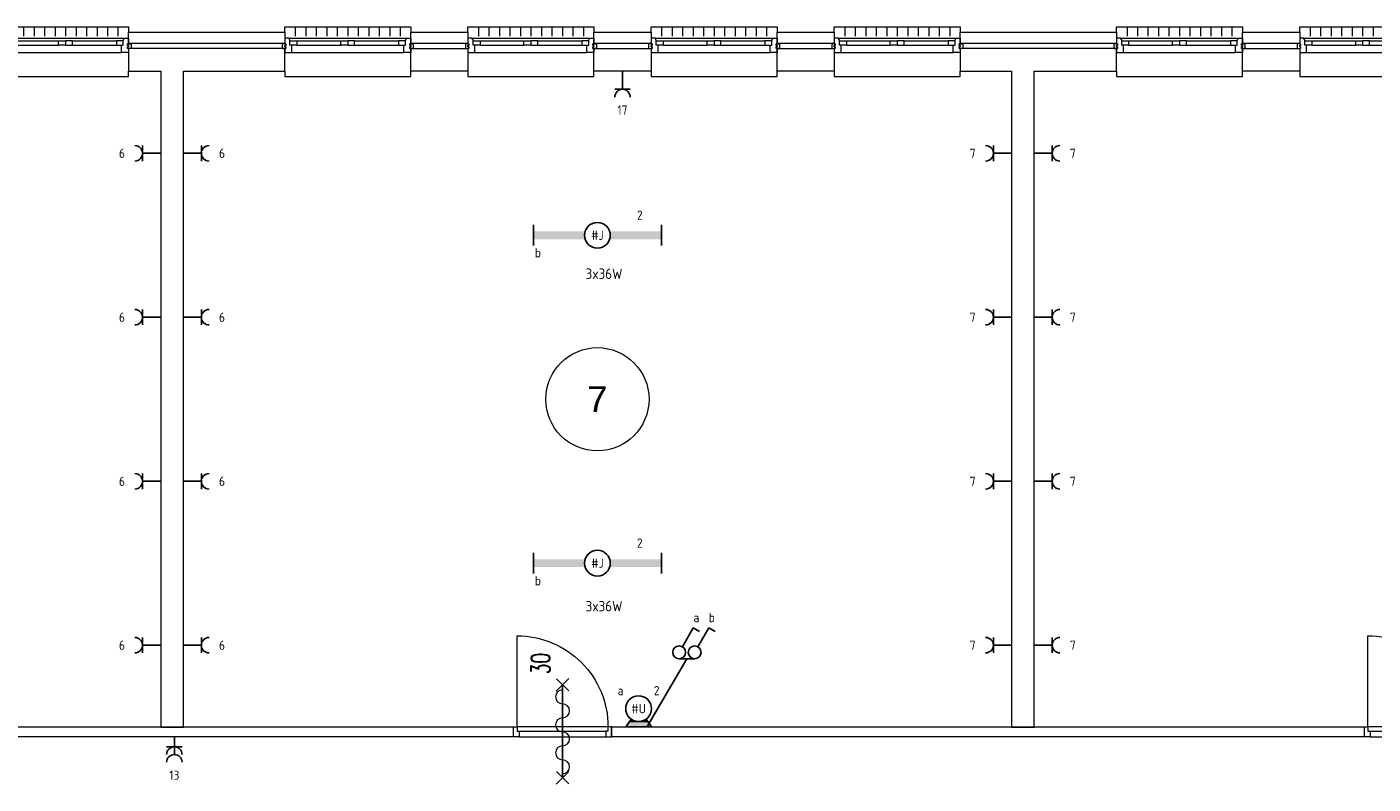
# Model space of a CAD drawing. Header units: millimetres. Extents: x 3141 to 84785, y 12240 to 40624.
# Tile 10 of 19: x 29907 to 42953, y 27720 to 35059. Entities that reach past the tile are written whole.
import ezdxf
from ezdxf.enums import TextEntityAlignment as Align
from ezdxf.xclip import XClip

# ---------------------------------------------------------------- set-up
doc = ezdxf.new("R2010")
doc.units = ezdxf.units.MM
doc.header["$LTSCALE"] = 50
doc.header["$XCLIPFRAME"] = 0
doc.layers.get('0').update_dxf_attribs({"linetype": 'CONTINUOUS'})
for name, color, linetype in [('EL6222--', 3, 'CONTINUOUS'), ('EL6311--', 3, 'CONTINUOUS'), ('Xref', 8, 'CONTINUOUS'), ('Xref-beg26$0$AL$1A---_ALGEMEEN', 8, 'CONTINUOUS'), ('Xref-beg26$0$AT$1A---_TEKST035', 8, 'CONTINUOUS'), ('Xref-beg26$0$AT$1A---_TEKST050', 8, 'CONTINUOUS')]:
    doc.layers.add(name, color=color, linetype=linetype)
doc.styles.add('buro-018', font='Isocp.shx', dxfattribs={"height": 90})
doc.styles.add('Xref-beg26$0$MONOTXT', font='MONOTXT')
doc.styles.add('Xref-beg26$0$ROMANS', font='ROMANS')

# ---------------------------------------------------------------- blocks, each defined once
blk = doc.blocks.new('*O63')
at = {"layer": 'Xref-beg26$0$AL$1A---_ALGEMEEN', "color": 0, "linetype": 'Continuous', "lineweight": 0}
for p, q in [((-508.33, 240), (-508.33, 150)), ((-406.66, 240), (-406.66, 150)), ((-305, 240), (-305, 150)), ((-203.33, 240), (-203.33, 150)), ((-101.66, 240), (-101.66, 150)), ((0, 240), (0, 150)), ((101.66, 240), (101.66, 150)), ((203.33, 240), (203.33, 150)), ((305, 240), (305, 150)), ((406.66, 240), (406.66, 150)), ((508.33, 240), (508.33, 150)), ((-565.5, 130), (565.5, 130)), ((-493, 106), (-67, 106)), ((-493, 63), (-67, 63)), ((67, 106), (493, 106)), ((67, 63), (493, 63)), ((-543, -9), (543, -9))]:
    blk.add_line(p, q, dxfattribs=at)
for points in [[(-610, 190), (-610, 240), (610, 240), (610, 190)], [(-610, -190), (-610, -240), (610, -240), (610, -190)]]:
    blk.add_lwpolyline(points, dxfattribs=at)
for points in [[(-635, 30), (-601, 30), (-601, 46), (-610, 46), (-610, 60), (-601, 60), (-601, 76), (-635, 76)], [(-610, -9), (-545.15, -9), (-543, -6.86), (-543, 63), (-560, 63), (-560, 114), (-565.5, 114), (-565.5, 127.78), (-567.72, 130), (-610, 130), (-610, 76), (-601, 76), (-601, 60), (-610, 60), (-610, 46), (-601, 46), (-601, 30), (-610, 30)], [(-560, 106), (-493, 106), (-493, 63), (-560, 63)], [(-67, 106), (0, 106), (0, 63), (-67, 63)], [(67, 106), (0, 106), (0, 63), (67, 63)], [(560, 106), (493, 106), (493, 63), (560, 63)], [(610, -9), (545.15, -9), (543, -6.86), (543, 63), (560, 63), (560, 114), (565.5, 114), (565.5, 127.78), (567.72, 130), (610, 130), (610, 76), (601, 76), (601, 60), (610, 60), (610, 46), (601, 46), (601, 30), (610, 30)], [(635, 30), (601, 30), (601, 46), (610, 46), (610, 60), (601, 60), (601, 76), (635, 76)]]:
    blk.add_lwpolyline(points, close=True, dxfattribs=at)
blk = doc.blocks.new('*O64')
at = {"layer": 'Xref-beg26$0$AL$1A---_ALGEMEEN', "color": 0, "linetype": 'Continuous', "lineweight": 0}
for p, q in [((-508.33, 240), (-508.33, 150)), ((-406.66, 240), (-406.66, 150)), ((-305, 240), (-305, 150)), ((-203.33, 240), (-203.33, 150)), ((-101.66, 240), (-101.66, 150)), ((0, 240), (0, 150)), ((101.66, 240), (101.66, 150)), ((203.33, 240), (203.33, 150)), ((305, 240), (305, 150)), ((406.66, 240), (406.66, 150)), ((508.33, 240), (508.33, 150)), ((-565.5, 130), (565.5, 130)), ((-493, 106), (-67, 106)), ((-493, 63), (-67, 63)), ((67, 106), (493, 106)), ((67, 63), (493, 63)), ((-543, -9), (543, -9))]:
    blk.add_line(p, q, dxfattribs=at)
for points in [[(-610, 190), (-610, 240), (610, 240), (610, 190)], [(-610, -190), (-610, -240), (610, -240), (610, -190)]]:
    blk.add_lwpolyline(points, dxfattribs=at)
for points in [[(-635, 30), (-601, 30), (-601, 46), (-610, 46), (-610, 60), (-601, 60), (-601, 76), (-635, 76)], [(-610, -9), (-545.15, -9), (-543, -6.86), (-543, 63), (-560, 63), (-560, 114), (-565.5, 114), (-565.5, 127.78), (-567.72, 130), (-610, 130), (-610, 76), (-601, 76), (-601, 60), (-610, 60), (-610, 46), (-601, 46), (-601, 30), (-610, 30)], [(-560, 106), (-493, 106), (-493, 63), (-560, 63)], [(-67, 106), (0, 106), (0, 63), (-67, 63)], [(67, 106), (0, 106), (0, 63), (67, 63)], [(560, 106), (493, 106), (493, 63), (560, 63)], [(610, -9), (545.15, -9), (543, -6.86), (543, 63), (560, 63), (560, 114), (565.5, 114), (565.5, 127.78), (567.72, 130), (610, 130), (610, 76), (601, 76), (601, 60), (610, 60), (610, 46), (601, 46), (601, 30), (610, 30)], [(635, 30), (601, 30), (601, 46), (610, 46), (610, 60), (601, 60), (601, 76), (635, 76)]]:
    blk.add_lwpolyline(points, close=True, dxfattribs=at)
blk = doc.blocks.new('*O65')
at = {"layer": 'Xref-beg26$0$AL$1A---_ALGEMEEN', "color": 0, "linetype": 'Continuous', "lineweight": 0}
for p, q in [((-508.33, 240), (-508.33, 150)), ((-406.66, 240), (-406.66, 150)), ((-305, 240), (-305, 150)), ((-203.33, 240), (-203.33, 150)), ((-101.66, 240), (-101.66, 150)), ((0, 240), (0, 150)), ((101.66, 240), (101.66, 150)), ((203.33, 240), (203.33, 150)), ((305, 240), (305, 150)), ((406.66, 240), (406.66, 150)), ((508.33, 240), (508.33, 150)), ((-565.5, 130), (565.5, 130)), ((-493, 106), (-67, 106)), ((-493, 63), (-67, 63)), ((67, 106), (493, 106)), ((67, 63), (493, 63)), ((-543, -9), (543, -9))]:
    blk.add_line(p, q, dxfattribs=at)
for points in [[(-610, 190), (-610, 240), (610, 240), (610, 190)], [(-610, -190), (-610, -240), (610, -240), (610, -190)]]:
    blk.add_lwpolyline(points, dxfattribs=at)
for points in [[(-635, 30), (-601, 30), (-601, 46), (-610, 46), (-610, 60), (-601, 60), (-601, 76), (-635, 76)], [(-610, -9), (-545.15, -9), (-543, -6.86), (-543, 63), (-560, 63), (-560, 114), (-565.5, 114), (-565.5, 127.78), (-567.72, 130), (-610, 130), (-610, 76), (-601, 76), (-601, 60), (-610, 60), (-610, 46), (-601, 46), (-601, 30), (-610, 30)], [(-560, 106), (-493, 106), (-493, 63), (-560, 63)], [(-67, 106), (0, 106), (0, 63), (-67, 63)], [(67, 106), (0, 106), (0, 63), (67, 63)], [(560, 106), (493, 106), (493, 63), (560, 63)], [(610, -9), (545.15, -9), (543, -6.86), (543, 63), (560, 63), (560, 114), (565.5, 114), (565.5, 127.78), (567.72, 130), (610, 130), (610, 76), (601, 76), (601, 60), (610, 60), (610, 46), (601, 46), (601, 30), (610, 30)], [(635, 30), (601, 30), (601, 46), (610, 46), (610, 60), (601, 60), (601, 76), (635, 76)]]:
    blk.add_lwpolyline(points, close=True, dxfattribs=at)
blk = doc.blocks.new('*O66')
at = {"layer": 'Xref-beg26$0$AL$1A---_ALGEMEEN', "color": 0, "linetype": 'Continuous', "lineweight": 0}
for p, q in [((-508.33, 240), (-508.33, 150)), ((-406.66, 240), (-406.66, 150)), ((-305, 240), (-305, 150)), ((-203.33, 240), (-203.33, 150)), ((-101.66, 240), (-101.66, 150)), ((0, 240), (0, 150)), ((101.66, 240), (101.66, 150)), ((203.33, 240), (203.33, 150)), ((305, 240), (305, 150)), ((406.66, 240), (406.66, 150)), ((508.33, 240), (508.33, 150)), ((-565.5, 130), (565.5, 130)), ((-493, 106), (-67, 106)), ((-493, 63), (-67, 63)), ((67, 106), (493, 106)), ((67, 63), (493, 63)), ((-543, -9), (543, -9))]:
    blk.add_line(p, q, dxfattribs=at)
for points in [[(-610, 190), (-610, 240), (610, 240), (610, 190)], [(-610, -190), (-610, -240), (610, -240), (610, -190)]]:
    blk.add_lwpolyline(points, dxfattribs=at)
for points in [[(-635, 30), (-601, 30), (-601, 46), (-610, 46), (-610, 60), (-601, 60), (-601, 76), (-635, 76)], [(-610, -9), (-545.15, -9), (-543, -6.86), (-543, 63), (-560, 63), (-560, 114), (-565.5, 114), (-565.5, 127.78), (-567.72, 130), (-610, 130), (-610, 76), (-601, 76), (-601, 60), (-610, 60), (-610, 46), (-601, 46), (-601, 30), (-610, 30)], [(-560, 106), (-493, 106), (-493, 63), (-560, 63)], [(-67, 106), (0, 106), (0, 63), (-67, 63)], [(67, 106), (0, 106), (0, 63), (67, 63)], [(560, 106), (493, 106), (493, 63), (560, 63)], [(610, -9), (545.15, -9), (543, -6.86), (543, 63), (560, 63), (560, 114), (565.5, 114), (565.5, 127.78), (567.72, 130), (610, 130), (610, 76), (601, 76), (601, 60), (610, 60), (610, 46), (601, 46), (601, 30), (610, 30)], [(635, 30), (601, 30), (601, 46), (610, 46), (610, 60), (601, 60), (601, 76), (635, 76)]]:
    blk.add_lwpolyline(points, close=True, dxfattribs=at)
blk = doc.blocks.new('*O67')
at = {"layer": 'Xref-beg26$0$AL$1A---_ALGEMEEN', "color": 0, "linetype": 'Continuous', "lineweight": 0}
for p, q in [((-508.33, 240), (-508.33, 150)), ((-406.66, 240), (-406.66, 150)), ((-305, 240), (-305, 150)), ((-203.33, 240), (-203.33, 150)), ((-101.66, 240), (-101.66, 150)), ((0, 240), (0, 150)), ((101.66, 240), (101.66, 150)), ((203.33, 240), (203.33, 150)), ((305, 240), (305, 150)), ((406.66, 240), (406.66, 150)), ((508.33, 240), (508.33, 150)), ((-565.5, 130), (565.5, 130)), ((-493, 106), (-67, 106)), ((-493, 63), (-67, 63)), ((67, 106), (493, 106)), ((67, 63), (493, 63)), ((-543, -9), (543, -9))]:
    blk.add_line(p, q, dxfattribs=at)
for points in [[(-610, 190), (-610, 240), (610, 240), (610, 190)], [(-610, -190), (-610, -240), (610, -240), (610, -190)]]:
    blk.add_lwpolyline(points, dxfattribs=at)
for points in [[(-635, 30), (-601, 30), (-601, 46), (-610, 46), (-610, 60), (-601, 60), (-601, 76), (-635, 76)], [(-610, -9), (-545.15, -9), (-543, -6.86), (-543, 63), (-560, 63), (-560, 114), (-565.5, 114), (-565.5, 127.78), (-567.72, 130), (-610, 130), (-610, 76), (-601, 76), (-601, 60), (-610, 60), (-610, 46), (-601, 46), (-601, 30), (-610, 30)], [(-560, 106), (-493, 106), (-493, 63), (-560, 63)], [(-67, 106), (0, 106), (0, 63), (-67, 63)], [(67, 106), (0, 106), (0, 63), (67, 63)], [(560, 106), (493, 106), (493, 63), (560, 63)], [(610, -9), (545.15, -9), (543, -6.86), (543, 63), (560, 63), (560, 114), (565.5, 114), (565.5, 127.78), (567.72, 130), (610, 130), (610, 76), (601, 76), (601, 60), (610, 60), (610, 46), (601, 46), (601, 30), (610, 30)], [(635, 30), (601, 30), (601, 46), (610, 46), (610, 60), (601, 60), (601, 76), (635, 76)]]:
    blk.add_lwpolyline(points, close=True, dxfattribs=at)
blk = doc.blocks.new('*O68')
at = {"layer": 'Xref-beg26$0$AL$1A---_ALGEMEEN', "color": 0, "linetype": 'Continuous', "lineweight": 0}
for p, q in [((-508.33, 240), (-508.33, 150)), ((-406.66, 240), (-406.66, 150)), ((-305, 240), (-305, 150)), ((-203.33, 240), (-203.33, 150)), ((-101.66, 240), (-101.66, 150)), ((0, 240), (0, 150)), ((101.66, 240), (101.66, 150)), ((203.33, 240), (203.33, 150)), ((305, 240), (305, 150)), ((406.66, 240), (406.66, 150)), ((508.33, 240), (508.33, 150)), ((-565.5, 130), (565.5, 130)), ((-493, 106), (-67, 106)), ((-493, 63), (-67, 63)), ((67, 106), (493, 106)), ((67, 63), (493, 63)), ((-543, -9), (543, -9))]:
    blk.add_line(p, q, dxfattribs=at)
for points in [[(-610, 190), (-610, 240), (610, 240), (610, 190)], [(-610, -190), (-610, -240), (610, -240), (610, -190)]]:
    blk.add_lwpolyline(points, dxfattribs=at)
for points in [[(-635, 30), (-601, 30), (-601, 46), (-610, 46), (-610, 60), (-601, 60), (-601, 76), (-635, 76)], [(-610, -9), (-545.15, -9), (-543, -6.86), (-543, 63), (-560, 63), (-560, 114), (-565.5, 114), (-565.5, 127.78), (-567.72, 130), (-610, 130), (-610, 76), (-601, 76), (-601, 60), (-610, 60), (-610, 46), (-601, 46), (-601, 30), (-610, 30)], [(-560, 106), (-493, 106), (-493, 63), (-560, 63)], [(-67, 106), (0, 106), (0, 63), (-67, 63)], [(67, 106), (0, 106), (0, 63), (67, 63)], [(560, 106), (493, 106), (493, 63), (560, 63)], [(610, -9), (545.15, -9), (543, -6.86), (543, 63), (560, 63), (560, 114), (565.5, 114), (565.5, 127.78), (567.72, 130), (610, 130), (610, 76), (601, 76), (601, 60), (610, 60), (610, 46), (601, 46), (601, 30), (610, 30)], [(635, 30), (601, 30), (601, 46), (610, 46), (610, 60), (601, 60), (601, 76), (635, 76)]]:
    blk.add_lwpolyline(points, close=True, dxfattribs=at)
blk = doc.blocks.new('*O69')
at = {"layer": 'Xref-beg26$0$AL$1A---_ALGEMEEN', "color": 0, "linetype": 'Continuous', "lineweight": 0}
for p, q in [((-508.33, 240), (-508.33, 150)), ((-406.66, 240), (-406.66, 150)), ((-305, 240), (-305, 150)), ((-203.33, 240), (-203.33, 150)), ((-101.66, 240), (-101.66, 150)), ((0, 240), (0, 150)), ((101.66, 240), (101.66, 150)), ((203.33, 240), (203.33, 150)), ((305, 240), (305, 150)), ((406.66, 240), (406.66, 150)), ((508.33, 240), (508.33, 150)), ((-565.5, 130), (565.5, 130)), ((-493, 106), (-67, 106)), ((-493, 63), (-67, 63)), ((67, 106), (493, 106)), ((67, 63), (493, 63)), ((-543, -9), (543, -9))]:
    blk.add_line(p, q, dxfattribs=at)
for points in [[(-610, 190), (-610, 240), (610, 240), (610, 190)], [(-610, -190), (-610, -240), (610, -240), (610, -190)]]:
    blk.add_lwpolyline(points, dxfattribs=at)
for points in [[(-635, 30), (-601, 30), (-601, 46), (-610, 46), (-610, 60), (-601, 60), (-601, 76), (-635, 76)], [(-610, -9), (-545.15, -9), (-543, -6.86), (-543, 63), (-560, 63), (-560, 114), (-565.5, 114), (-565.5, 127.78), (-567.72, 130), (-610, 130), (-610, 76), (-601, 76), (-601, 60), (-610, 60), (-610, 46), (-601, 46), (-601, 30), (-610, 30)], [(-560, 106), (-493, 106), (-493, 63), (-560, 63)], [(-67, 106), (0, 106), (0, 63), (-67, 63)], [(67, 106), (0, 106), (0, 63), (67, 63)], [(560, 106), (493, 106), (493, 63), (560, 63)], [(610, -9), (545.15, -9), (543, -6.86), (543, 63), (560, 63), (560, 114), (565.5, 114), (565.5, 127.78), (567.72, 130), (610, 130), (610, 76), (601, 76), (601, 60), (610, 60), (610, 46), (601, 46), (601, 30), (610, 30)], [(635, 30), (601, 30), (601, 46), (610, 46), (610, 60), (601, 60), (601, 76), (635, 76)]]:
    blk.add_lwpolyline(points, close=True, dxfattribs=at)
blk = doc.blocks.new('Xref-beg26$0$ED0881')
at = {"layer": 'Xref-beg26$0$AL$1A---_ALGEMEEN', "color": 0, "linetype": 'Continuous', "lineweight": 0}
for p, q in [((475, -400), (475, 500)), ((915, 0), (35, 0)), ((55, 100), (895, 100)), ((55, 45), (895, 45))]:
    blk.add_line(p, q, dxfattribs=at)
for points in [[(55, 100), (0, 100), (0, 0), (35, 0), (35, 45), (55, 45), (55, 100)], [(950, 0), (915, 0), (915, 45), (895, 45), (895, 100), (950, 100), (950, 0)]]:
    blk.add_lwpolyline(points, close=True, dxfattribs=at)
blk.add_lwpolyline([(35, 0), (35, -880, 0.414214), (915, 0)], format="xyb", dxfattribs=at)
blk = doc.blocks.new('Xref-beg26$0$BRW60')
at = {"layer": 'Xref-beg26$0$AL$1A---_ALGEMEEN', "color": 0, "linetype": 'Continuous', "lineweight": 0}
for p, q in [((-61.42, 393.58), (61.44, 516.42)), ((59.2, 395.81), (-59.18, 514.19)), ((-61.42, -506.42), (61.44, -383.58)), ((59.2, -504.19), (-59.18, -385.81))]:
    blk.add_line(p, q, dxfattribs=at)
blk = doc.blocks.new('Xref-beg26$0$DR30BZ')
at = {"layer": 'Xref-beg26$0$AL$1A---_ALGEMEEN', "color": 0, "linetype": 'Continuous', "lineweight": 0}
blk.add_line((-450, 0), (450, 0), dxfattribs=at)
for centre, start, end in [((-339, 0), 180, 360), ((-204, 0), 360, 180), ((-68, 0), 180, 360), ((68, 0), 360, 180), ((204, 0), 180, 360), ((339, 0), 360, 180)]:
    blk.add_arc(centre, 67.8, start, end, dxfattribs=at)
at = {"layer": 'Xref-beg26$0$AL$1A---_ALGEMEEN', "color": 0, "linetype": 'Continuous', "lineweight": 0, "rotation": 270}
blk.add_blockref('Xref-beg26$0$BRW60', (0, 0), dxfattribs=at)
at = {"layer": 'Xref-beg26$0$AT$1A---_TEKST035', "linetype": 'Continuous', "lineweight": 0, "style": 'Xref-beg26$0$ROMANS', "width": 0.666667}
blk.add_text('30', height=180, dxfattribs=at).set_placement((559, 123))
blk = doc.blocks.new('Xref-beg26')
at = {"layer": 'Xref-beg26$0$AL$1A---_ALGEMEEN', "linetype": 'Continuous', "lineweight": 0}
for points in [[(107028.43, 100393.82), (108543.43, 100393.82), (108543.43, 100283.82), (107028.43, 100283.82)], [(109763.43, 100393.82), (110318.43, 100393.82), (110318.43, 100283.82), (109763.43, 100283.82)], [(111538.43, 100393.82), (112093.43, 100393.82), (112093.43, 100283.82), (111538.43, 100283.82)], [(113313.43, 100393.82), (113868.43, 100393.82), (113868.43, 100283.82), (113313.43, 100283.82)], [(115088.43, 100393.82), (116603.43, 100393.82), (116603.43, 100283.82), (115088.43, 100283.82)], [(117823.43, 100393.82), (118378.43, 100393.82), (118378.43, 100283.82), (117823.43, 100283.82)], [(107340.43, 93656.32), (107560.43, 93656.32), (107560.43, 100013.82), (108543.43, 100013.82), (108543.43, 100233.82), (107028.43, 100233.82), (107028.43, 100013.82), (107340.43, 100013.82)], [(109763.43, 100233.82), (110318.43, 100233.82), (110318.43, 100013.82), (109763.43, 100013.82)], [(111538.43, 100233.82), (112093.43, 100233.82), (112093.43, 100013.82), (111538.43, 100013.82)], [(113313.43, 100233.82), (113868.43, 100233.82), (113868.43, 100013.82), (113313.43, 100013.82)], [(115585.43, 93656.32), (115805.43, 93656.32), (115805.43, 100013.82), (116603.43, 100013.82), (116603.43, 100233.82), (115088.43, 100233.82), (115088.43, 100013.82), (115585.43, 100013.82)], [(117823.43, 100233.82), (118378.43, 100233.82), (118378.43, 100013.82), (117823.43, 100013.82)], [(103465.43, 93566.32), (110760.43, 93566.32), (110760.43, 93656.32), (103465.43, 93656.32)], [(111710.43, 93566.32), (119005.43, 93566.32), (119005.43, 93656.32), (111710.43, 93656.32)]]:
    blk.add_lwpolyline(points, close=True, dxfattribs=at)
blk.add_circle((111572.93259, 96835.07305), 500, dxfattribs=at)
for name, p in [('*O63', (106418.43, 100203.82)), ('*O64', (109153.43, 100203.82)), ('*O65', (110928.43, 100203.82)), ('*O66', (112703.43, 100203.82)), ('*O67', (114478.43, 100203.82)), ('*O68', (117213.43, 100203.82)), ('*O69', (118988.43, 100203.82))]:
    blk.add_blockref(name, p, dxfattribs=at)
at = {"layer": 'Xref-beg26$0$AL$1A---_ALGEMEEN', "linetype": 'Continuous', "lineweight": 0, "yscale": -1}
for p in [(110760.43, 93661.32), (119005.43, 93661.32)]:
    blk.add_blockref('Xref-beg26$0$ED0881', p, dxfattribs=at)
at = {"layer": 'Xref-beg26$0$AL$1A---_ALGEMEEN', "linetype": 'Continuous', "lineweight": 0, "rotation": 90}
blk.add_blockref('Xref-beg26$0$DR30BZ', (111235.43, 93611.32), dxfattribs=at)
at = {"layer": 'Xref-beg26$0$AT$1A---_TEKST050', "linetype": 'Continuous', "lineweight": 0, "style": 'Xref-beg26$0$MONOTXT'}
blk.add_text('7', height=250.00002, dxfattribs=at).set_placement((111572.93, 96835.07), align=Align.MIDDLE)
blk = doc.blocks.new('111304')
at = {"color": 0, "linetype": 'Continuous'}
for p, q in [((-1.5, 4.5), (1.5, 4.5)), ((0, 1), (0, 4.5))]:
    blk.add_line(p, q, dxfattribs=at)
blk.add_arc((0, 6), 1.5, 180, 0, dxfattribs=at)
at = {"color": 0, "linetype": 'Continuous', "style": 'buro-018'}
for tag, p in [('E_GKAST', (0, 11.5)), ('E_GROEP', (0, 8.5)), ('E_SGROEP', (4.5, 8.5))]:
    blk.add_attdef(tag, text='', height=1.8, dxfattribs=at).set_placement(p, align=Align.MIDDLE)
at = {"color": 0, "linetype": 'Continuous', "style": 'buro-018', "flags": 1}
for tag, p in [('E_VERMCODE', (13, 8.5)), ('E_MATCODE', (0, 0))]:
    blk.add_attdef(tag, text='', height=1.8, dxfattribs=at).set_placement(p, align=Align.MIDDLE)
blk = doc.blocks.new('E00135')
at = {"color": 0}
for p, q in [((-2.5, -3.5), (-1.45, -2.03)), ((-1.79, -2.5), (1.79, -2.5)), ((1.45, -2.03), (2.5, -3.5)), ((2.5, -3.5), (-2.5, -3.5))]:
    blk.add_line(p, q, dxfattribs=at)
for points in [[(-1.79, -2.5), (1.79, -2.5), (-2.5, -3.5), (2.5, -3.5)], [(-1.45, -2.03), (-0.5, -2.5), (-1.79, -2.5)], [(1.45, -2.03), (0.5, -2.5), (1.79, -2.5)]]:
    blk.add_solid(points, dxfattribs=at)
blk = doc.blocks.new('1115B3A-WA4')
at = {"color": 0, "linetype": 'Continuous'}
blk.add_circle((0, 0), 2.5, dxfattribs=at)
at = {"color": 0, "zscale": 50}
blk.add_blockref('E00135', (0, 0), dxfattribs=at)
at = {"color": 0, "linetype": 'Continuous', "style": 'buro-018'}
for tag, p in [('E_GKAST', (0, 8)), ('E_GROEP', (0, 5)), ('E_SGROEP', (4.5, 5)), ('E_ARMCODE', (0, 0)), ('E_SLET', (4.5, -1))]:
    blk.add_attdef(tag, text='', height=1.8, dxfattribs=at).set_placement(p, align=Align.MIDDLE)
blk = doc.blocks.new('1114A1')
at = {"color": 0, "linetype": 'Continuous'}
for p, q in [((0.62, 3.33), (2.74, 7)), ((2.74, 7), (3.95, 6.3))]:
    blk.add_line(p, q, dxfattribs=at)
blk.add_circle((0, 2.25), 1.25, dxfattribs=at)
at = {"color": 0, "linetype": 'Continuous', "style": 'buro-018'}
for tag, p in [('E_SLET1', (3.36, 9)), ('E_GROEP', (0, 0)), ('E_GKAST', (0, 0))]:
    blk.add_attdef(tag, text='', height=1.8, dxfattribs=at).set_placement(p, align=Align.MIDDLE)
at = {"color": 0, "linetype": 'Continuous', "style": 'buro-018', "flags": 1}
for tag in ['E_MATCODE', 'E_SGROEP']:
    blk.add_attdef(tag, text='', height=1.8, dxfattribs=at).set_placement((0, 0), align=Align.MIDDLE)
blk = doc.blocks.new('1115B61240')
at = {"color": 0}
for p, q in [((-12.4, 2), (-12.4, -2)), ((12.4, 2), (12.4, -2))]:
    blk.add_line(p, q, dxfattribs=at)
at = {"color": 0, "linetype": 'Continuous'}
blk.add_circle((0, 0), 2.5, dxfattribs=at)
at = {"color": 0}
for points in [[(-2.5, 0.75), (-12.4, 0.75), (-2.5, -0.75), (-12.4, -0.75)], [(2.5, 0.75), (12.4, 0.75), (2.5, -0.75), (12.4, -0.75)]]:
    blk.add_solid(points, dxfattribs=at)
at = {"color": 0, "linetype": 'Continuous', "style": 'buro-018'}
for tag, p in [('E_GKAST', (0, 8)), ('E_GROEP', (0, 5)), ('E_SGROEP', (4.5, 5)), ('E_ARMCODE', (0, 0)), ('E_SLET', (4.5, -3))]:
    blk.add_attdef(tag, text='', height=1.8, dxfattribs=at).set_placement(p, align=Align.MIDDLE)
blk = doc.blocks.new('111304A')
at = {"color": 0, "linetype": 'Continuous'}
for p, q in [((-1.5, 3), (1.5, 3)), ((0, 1), (0, 4.5))]:
    blk.add_line(p, q, dxfattribs=at)
for centre in [(0, 6), (0, 4.5)]:
    blk.add_arc(centre, 1.5, 180, 0, dxfattribs=at)
at = {"color": 0, "linetype": 'Continuous', "style": 'buro-018'}
for tag, p in [('E_GKAST', (0, 11.5)), ('E_GROEP', (0, 8.5)), ('E_SGROEP', (4.5, 8.5))]:
    blk.add_attdef(tag, text='', height=1.8, dxfattribs=at).set_placement(p, align=Align.MIDDLE)
at = {"color": 0, "linetype": 'Continuous', "style": 'buro-018', "flags": 1}
for tag, p in [('E_VERMCODE', (13, 8.5)), ('E_MATCODE', (0, 0))]:
    blk.add_attdef(tag, text='', height=1.8, dxfattribs=at).set_placement(p, align=Align.MIDDLE)

msp = doc.modelspace()

# ---------------------------------------------------------------- linework, layer by layer
at = {"layer": 'EL6311--', "color": 1}
for p, q in [((36303, 28934), (35915, 28273)), ((36228, 28934), (36378, 28934))]:
    msp.add_line(p, q, dxfattribs=at)

# ---------------------------------------------------------------- block references
at = {"layer": 'EL6222--'}
ref = msp.add_blockref('111304', (35679, 34679), dxfattribs=dict(at, xscale=50, yscale=50, zscale=50, rotation=180))
ref.add_attrib('E_GROEP', '17', dxfattribs={"layer": '0', "color": 1, "linetype": 'Continuous', "height": 90, "style": 'buro-018'}).set_placement((35679, 34254), align=Align.MIDDLE)
ref = msp.add_blockref('111304', (31253, 33834), dxfattribs=dict(at, xscale=-50, yscale=50, zscale=50, rotation=90))
ref.add_attrib('E_GROEP', '6', dxfattribs={"layer": '0', "color": 1, "linetype": 'Continuous', "height": 90, "style": 'buro-018'}).set_placement((30828, 33834), align=Align.MIDDLE)
ref = msp.add_blockref('111304', (31373, 33834), dxfattribs=dict(at, xscale=-50, yscale=50, zscale=50, rotation=270))
ref.add_attrib('E_GROEP', '6', dxfattribs={"layer": '0', "color": 1, "linetype": 'Continuous', "height": 90, "style": 'buro-018'}).set_placement((31798, 33834), align=Align.MIDDLE)
ref = msp.add_blockref('111304', (39498, 33834), dxfattribs=dict(at, xscale=-50, yscale=50, zscale=50, rotation=90))
ref.add_attrib('E_GROEP', '7', dxfattribs={"layer": '0', "color": 1, "linetype": 'Continuous', "height": 90, "style": 'buro-018'}).set_placement((39073, 33834), align=Align.MIDDLE)
ref = msp.add_blockref('111304', (39618, 33834), dxfattribs=dict(at, xscale=-50, yscale=50, zscale=50, rotation=270))
ref.add_attrib('E_GROEP', '7', dxfattribs={"layer": '0', "color": 1, "linetype": 'Continuous', "height": 90, "style": 'buro-018'}).set_placement((40043, 33834), align=Align.MIDDLE)
ref = msp.add_blockref('111304', (31253, 32245), dxfattribs=dict(at, xscale=-50, yscale=50, zscale=50, rotation=90))
ref.add_attrib('E_GROEP', '6', dxfattribs={"layer": '0', "color": 1, "linetype": 'Continuous', "height": 90, "style": 'buro-018'}).set_placement((30828, 32245), align=Align.MIDDLE)
ref = msp.add_blockref('111304', (31373, 32245), dxfattribs=dict(at, xscale=-50, yscale=50, zscale=50, rotation=270))
ref.add_attrib('E_GROEP', '6', dxfattribs={"layer": '0', "color": 1, "linetype": 'Continuous', "height": 90, "style": 'buro-018'}).set_placement((31798, 32245), align=Align.MIDDLE)
ref = msp.add_blockref('111304', (39498, 32245), dxfattribs=dict(at, xscale=-50, yscale=50, zscale=50, rotation=90))
ref.add_attrib('E_GROEP', '7', dxfattribs={"layer": '0', "color": 1, "linetype": 'Continuous', "height": 90, "style": 'buro-018'}).set_placement((39073, 32245), align=Align.MIDDLE)
ref = msp.add_blockref('111304', (39618, 32245), dxfattribs=dict(at, xscale=-50, yscale=50, zscale=50, rotation=270))
ref.add_attrib('E_GROEP', '7', dxfattribs={"layer": '0', "color": 1, "linetype": 'Continuous', "height": 90, "style": 'buro-018'}).set_placement((40043, 32245), align=Align.MIDDLE)
ref = msp.add_blockref('111304', (31253, 30655), dxfattribs=dict(at, xscale=-50, yscale=50, zscale=50, rotation=90))
ref.add_attrib('E_GROEP', '6', dxfattribs={"layer": '0', "color": 1, "linetype": 'Continuous', "height": 90, "style": 'buro-018'}).set_placement((30828, 30655), align=Align.MIDDLE)
ref = msp.add_blockref('111304', (31373, 30655), dxfattribs=dict(at, xscale=-50, yscale=50, zscale=50, rotation=270))
ref.add_attrib('E_GROEP', '6', dxfattribs={"layer": '0', "color": 1, "linetype": 'Continuous', "height": 90, "style": 'buro-018'}).set_placement((31798, 30655), align=Align.MIDDLE)
ref = msp.add_blockref('111304', (39498, 30655), dxfattribs=dict(at, xscale=-50, yscale=50, zscale=50, rotation=90))
ref.add_attrib('E_GROEP', '7', dxfattribs={"layer": '0', "color": 1, "linetype": 'Continuous', "height": 90, "style": 'buro-018'}).set_placement((39073, 30655), align=Align.MIDDLE)
ref = msp.add_blockref('111304', (39618, 30655), dxfattribs=dict(at, xscale=-50, yscale=50, zscale=50, rotation=270))
ref.add_attrib('E_GROEP', '7', dxfattribs={"layer": '0', "color": 1, "linetype": 'Continuous', "height": 90, "style": 'buro-018'}).set_placement((40043, 30655), align=Align.MIDDLE)
ref = msp.add_blockref('111304', (31253, 29066), dxfattribs=dict(at, xscale=-50, yscale=50, zscale=50, rotation=90))
ref.add_attrib('E_GROEP', '6', dxfattribs={"layer": '0', "color": 1, "linetype": 'Continuous', "height": 90, "style": 'buro-018'}).set_placement((30828, 29066), align=Align.MIDDLE)
ref = msp.add_blockref('111304', (31373, 29066), dxfattribs=dict(at, xscale=-50, yscale=50, zscale=50, rotation=270))
ref.add_attrib('E_GROEP', '6', dxfattribs={"layer": '0', "color": 1, "linetype": 'Continuous', "height": 90, "style": 'buro-018'}).set_placement((31798, 29066), align=Align.MIDDLE)
ref = msp.add_blockref('111304', (39498, 29066), dxfattribs=dict(at, xscale=-50, yscale=50, zscale=50, rotation=90))
ref.add_attrib('E_GROEP', '7', dxfattribs={"layer": '0', "color": 1, "linetype": 'Continuous', "height": 90, "style": 'buro-018'}).set_placement((39073, 29066), align=Align.MIDDLE)
ref = msp.add_blockref('111304', (39618, 29066), dxfattribs=dict(at, xscale=-50, yscale=50, zscale=50, rotation=270))
ref.add_attrib('E_GROEP', '7', dxfattribs={"layer": '0', "color": 1, "linetype": 'Continuous', "height": 90, "style": 'buro-018'}).set_placement((40043, 29066), align=Align.MIDDLE)
ref = msp.add_blockref('111304A', (31336, 28231), dxfattribs=dict(at, xscale=50, yscale=50, zscale=50, rotation=180))
ref.add_attrib('E_GROEP', '13', dxfattribs={"layer": '0', "color": 1, "linetype": 'Continuous', "height": 90, "style": 'buro-018'}).set_placement((31336, 27806), align=Align.MIDDLE)
at = {"layer": 'EL6311--'}
ref = msp.add_blockref('1115B61240', (35436, 33039), dxfattribs=dict(at, xscale=50, yscale=50, zscale=50))
ref.add_attrib('E_ARMCODE', '#J', dxfattribs={"layer": '0', "color": 1, "linetype": 'Continuous', "height": 90, "style": 'buro-018'}).set_placement((35436, 33039), align=Align.MIDDLE)
ref.add_attrib('E_SLET', 'b', dxfattribs={"layer": '0', "color": 1, "linetype": 'Continuous', "height": 90, "style": 'buro-018'}).set_placement((34859, 32870), align=Align.MIDDLE)
ref.add_attrib('E_GROEP', '2', dxfattribs={"layer": '0', "color": 1, "linetype": 'Continuous', "height": 90, "style": 'buro-018'}).set_placement((35846, 33234), align=Align.MIDDLE)
ref = msp.add_blockref('1115B61240', (35436, 29861), dxfattribs=dict(at, xscale=50, yscale=50, zscale=50))
ref.add_attrib('E_ARMCODE', '#J', dxfattribs={"layer": '0', "color": 1, "linetype": 'Continuous', "height": 90, "style": 'buro-018'}).set_placement((35436, 29861), align=Align.MIDDLE)
ref.add_attrib('E_SLET', 'b', dxfattribs={"layer": '0', "color": 1, "linetype": 'Continuous', "height": 90, "style": 'buro-018'}).set_placement((34859, 29691), align=Align.MIDDLE)
ref.add_attrib('E_GROEP', '2', dxfattribs={"layer": '0', "color": 1, "linetype": 'Continuous', "height": 90, "style": 'buro-018'}).set_placement((35846, 30056), align=Align.MIDDLE)
ref = msp.add_blockref('1114A1', (36228, 28884), dxfattribs=dict(at, xscale=50, yscale=50, zscale=50))
ref.add_attrib('E_SLET1', 'a', dxfattribs={"layer": '0', "color": 1, "linetype": 'Continuous', "height": 90, "style": 'buro-018'}).set_placement((36395, 29334), align=Align.MIDDLE)
ref = msp.add_blockref('1114A1', (36378, 28884), dxfattribs=dict(at, xscale=50, yscale=50, zscale=50))
ref.add_attrib('E_SLET1', 'b', dxfattribs={"layer": '0', "color": 1, "linetype": 'Continuous', "height": 90, "style": 'buro-018'}).set_placement((36545, 29334), align=Align.MIDDLE)
ref = msp.add_blockref('1115B3A-WA4', (35835, 28451), dxfattribs=dict(at, xscale=50, yscale=50, zscale=50))
ref.add_attrib('E_ARMCODE', '#U', dxfattribs={"layer": '0', "color": 1, "linetype": 'Continuous', "height": 90, "style": 'buro-018'}).set_placement((35835, 28451), align=Align.MIDDLE)
ref.add_attrib('E_SLET', 'a', dxfattribs={"layer": '0', "color": 1, "linetype": 'Continuous', "height": 90, "style": 'buro-018'}).set_placement((35660, 28626), align=Align.MIDDLE)
ref.add_attrib('E_GROEP', '2', dxfattribs={"layer": '0', "color": 1, "linetype": 'Continuous', "height": 90, "style": 'buro-018'}).set_placement((36010, 28626), align=Align.MIDDLE)
at = {"layer": 'Xref'}
ref = msp.add_blockref('Xref-beg26', (-76137, -65385), dxfattribs=at)
XClip(ref).set_block_clipping_path([(78990.3724838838, 77624.9615581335), (160922.2916472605, 106219.4632938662)])

# ---------------------------------------------------------------- texts
at = {"layer": 'EL6222--', "color": 1, "style": 'buro-018'}
for p in [(35322, 32616), (35322, 29394)]:
    msp.add_text('3x36W', height=101.2, dxfattribs=at).set_placement(p)

doc.saveas('drawing.dxf')
